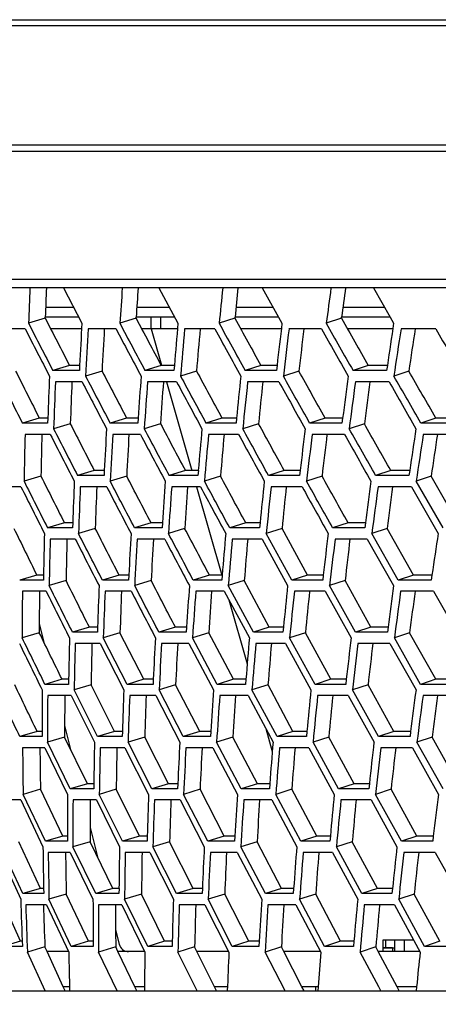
# Model space of a CAD drawing. Header units: millimetres. Extents: x 0 to 420, y 0 to 297.
# Tile 119 of 150: x 294.59 to 298.88, y 197.51 to 207.6. Entities that reach past the tile are written whole.
import ezdxf

# ---------------------------------------------------------------- set-up
doc = ezdxf.new("R2010")
doc.units = ezdxf.units.MM
doc.header["$LTSCALE"] = 23.1
doc.header["$PDMODE"] = 3
doc.header["$PDSIZE"] = 0.3125
doc.linetypes.add('DASHED', pattern=[0.2, 0.1, -0.1])
doc.layers.get('0').update_dxf_attribs({"linetype": 'CONTINUOUS'})
doc.layers.get('Defpoints').update_dxf_attribs({"linetype": 'CONTINUOUS'})
for name, color, linetype in [('02___PRT_ALL_AXES', 7, 'CONTINUOUS'), ('06___PRT_ALL_SURFS', 7, 'CONTINUOUS'), ('AXES', 7, 'CONTINUOUS'), ('DIM_PILOTEES', 7, 'CONTINUOUS')]:
    doc.layers.add(name, color=color, linetype=linetype)
doc.styles.get("Standard").update_dxf_attribs({"font": 'txt', "width": 0.7})
doc.styles.add('TEXTSTYLE_4', font='txt')
doc.dimstyles.new('DIMSTYLE_2', dxfattribs={"dimtxt": 2.5, "dimasz": 3.5, "dimexe": 2, "dimexo": 0, "dimtad": 1, "dimdec": 0, "dimlfac": 5, "dimdsep": 46, "dimtxsty": 'Standard', "dimblk": '_FILLED', "dimblk1": '_FILLED', "dimblk2": '_FILLED', "dimcen": 0, "dimazin": 2, "dimtp": 0.8, "dimtm": 0.8, "dimtfac": 1, "dimtdec": 0, "dimtofl": 0, "dimtmove": 0, "dimatfit": 3, "dimldrblk": '_FILLED', "dimfxl": 0, "dimtolj": 1, "dimarcsym": 0})
doc.dimstyles.new('DIMSTYLE_7', dxfattribs={"dimtxt": 2.5, "dimasz": 3.5, "dimexe": 2, "dimexo": 0, "dimtad": 1, "dimdec": 0, "dimlfac": 5, "dimdsep": 46, "dimtxsty": 'Standard', "dimblk": '_FILLED', "dimblk1": '_FILLED', "dimblk2": '_FILLED', "dimcen": 0, "dimazin": 2, "dimtp": 0.8, "dimtm": 0.8, "dimtfac": 1, "dimtdec": 0, "dimtofl": 0, "dimtmove": 0, "dimatfit": 1, "dimldrblk": '_FILLED', "dimfxl": 0, "dimtolj": 1, "dimarcsym": 0})
doc.dimstyles.new('DIMSTYLE_8', dxfattribs={"dimtxt": 2.5, "dimasz": 3.5, "dimexe": 2, "dimexo": 0, "dimgap": 2.5, "dimtad": 1, "dimdec": 0, "dimlfac": 5, "dimdsep": 46, "dimtxsty": 'Standard', "dimblk": '_FILLED', "dimblk1": '_FILLED', "dimblk2": '_FILLED', "dimcen": 0, "dimazin": 2, "dimtp": 0.5, "dimtm": 0.5, "dimtfac": 1, "dimtdec": 0, "dimtofl": 0, "dimtmove": 0, "dimatfit": 3, "dimldrblk": '_FILLED', "dimfxl": 0, "dimtolj": 1, "dimarcsym": 0})

# ---------------------------------------------------------------- blocks, each defined once
blk = doc.blocks.new('_FILLED')
at = {"color": 0, "linetype": 'ByBlock'}
blk.add_solid([(0, 0), (-1, 0.1429), (-1, -0.1429)], dxfattribs=at)
blk = doc.blocks.new('*D12')
at = {"layer": 'DIM_PILOTEES', "color": 2, "linetype": 'Continuous'}
for p, q in [((307.099, 235.153), (248.811, 235.153)), ((250.811, 235.153), (250.811, 180.693)), ((250.811, 126.233), (250.811, 180.693)), ((309.388, 126.233), (248.811, 126.233))]:
    blk.add_line(p, q, dxfattribs=at)
at = {"layer": 'DIM_PILOTEES', "color": 2, "linetype": 'Continuous', "xscale": 3.5, "yscale": 3.5, "zscale": 3.5}
for p, rotation in [((250.811, 235.153), 90), ((250.811, 126.233), 270)]:
    blk.add_blockref('_FILLED', p, dxfattribs=dict(at, rotation=rotation))
at = {"layer": 'DIM_PILOTEES', "color": 2, "linetype": 'Continuous', "insert": (247.686, 180.693), "char_height": 2.5, "width": 8.30357, "attachment_point": 2, "rotation": 90, "line_spacing_factor": 0.9}
blk.add_mtext('{\\ftxt;\\W0.0001;\\H0.0001;\\~}{\\ftxt;\\W2.2142857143;\\H2.5; }{\\ftxt;\\W0.0001;\\H0.0001;\\~}', dxfattribs=at)
blk = doc.blocks.new('*D14')
at = {"layer": 'DIM_PILOTEES', "color": 2, "linetype": 'Continuous'}
blk.add_line((362.949, 245.895), (387.249, 270.866), dxfattribs=at)
at = {"layer": 'DIM_PILOTEES', "color": 2, "linetype": 'Continuous', "xscale": 3.5, "yscale": 3.5, "zscale": 3.5, "rotation": 225.7798479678}
blk.add_blockref('_FILLED', (362.949, 245.895), dxfattribs=at)
at = {"layer": 'DIM_PILOTEES', "color": 2, "linetype": 'Continuous', "insert": (378.575, 266.434), "char_height": 2.5, "width": 13.83929, "attachment_point": 1, "rotation": 45.7798, "line_spacing_factor": 0.9, "style": 'TEXTSTYLE_4'}
blk.add_mtext('{\\ftxt;\\W0.0001;\\H0.0001;\\~}{\\ftxt;\\W1.3333333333;\\H2.5; }{\\ftxt;\\W0.0001;\\H0.0001;\\~}{\\ftxt;\\W0.0001;\\H0.0001;\\~}{\\ftxt;\\W2.3571428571;\\H2.5; }{\\ftxt;\\W0.0001;\\H0.0001;\\~}', dxfattribs=at)
blk = doc.blocks.new('*D15')
at = {"layer": 'Defpoints', "color": 0, "linetype": 'Continuous'}
for p in [(285.661, 263.402), (329.335, 211.353), (273.695, 179.23), (384.974, 179.23)]:
    blk.add_point(p, dxfattribs=at)
at = {"layer": 'DIM_PILOTEES', "color": 0, "linetype": 'Continuous', "lineweight": -2}
for p, q in [((273.695, 179.23), (268.761, 176.381)), ((384.974, 179.23), (389.908, 176.381))]:
    blk.add_line(p, q, dxfattribs=at)
blk.add_arc((329.335, 211.353), 67.945, 332.95177, 207.04823, dxfattribs=at)
at = {"layer": 'DIM_PILOTEES', "color": 0, "linetype": 'Continuous', "lineweight": -2, "xscale": 3.5, "yscale": 3.5, "zscale": 3.5}
for p, rotation in [((270.493, 177.381), 298.5241126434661), ((388.176, 177.381), 241.4758873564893)]:
    blk.add_blockref('_FILLED', p, dxfattribs=dict(at, rotation=rotation))
at = {"layer": 'DIM_PILOTEES', "color": 0, "linetype": 'Continuous', "insert": (334.336, 284.962), "char_height": 2.5, "width": 26.96429, "attachment_point": 2, "rotation": 356.1129, "line_spacing_factor": 0.9}
blk.add_mtext('\\A1;{\\ftxt;\\W0.0001;\\H0.0001;\\~}{\\ftxt;\\W2.8095238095;\\H2.5; }{\\ftxt;\\W0.0001;\\H0.0001;\\~}{\\ftxt;\\W0.0001;\\H0.0001;\\~}{\\ftxt;\\W2.3571428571;\\H2.5; }{\\ftxt;\\W0.0001;\\H0.0001;\\~}{\\ftxt;\\W0.0001;\\H0.0001;\\~}{\\ftxt;\\W0.6666666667;\\H2.5; }{\\ftxt;\\W0.0001;\\H0.0001;\\~}{\\ftxt;\\W0.0001;\\H0.0001;\\~}{\\ftxt;\\W1.3571428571;\\H2.5; }{\\ftxt;\\W0.0001;\\H0.0001;\\~}', dxfattribs=at)
blk = doc.blocks.new('*D16')
at = {"layer": 'DIM_PILOTEES', "color": 2, "linetype": 'Continuous'}
for p, q in [((324.085, 211.353), (253.811, 211.353)), ((255.811, 211.353), (255.811, 168.793)), ((255.811, 126.233), (255.811, 168.793)), ((309.388, 126.233), (253.811, 126.233))]:
    blk.add_line(p, q, dxfattribs=at)
at = {"layer": 'DIM_PILOTEES', "color": 2, "linetype": 'Continuous', "xscale": 3.5, "yscale": 3.5, "zscale": 3.5}
for p, rotation in [((255.811, 211.353), 90), ((255.811, 126.233), 270)]:
    blk.add_blockref('_FILLED', p, dxfattribs=dict(at, rotation=rotation))
at = {"layer": 'DIM_PILOTEES', "color": 2, "linetype": 'Continuous', "insert": (252.686, 168.793), "char_height": 2.5, "width": 8.83929, "attachment_point": 2, "rotation": 90, "line_spacing_factor": 0.9}
blk.add_mtext('{\\ftxt;\\W0.0001;\\H0.0001;\\~}{\\ftxt;\\W2.3571428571;\\H2.5; }{\\ftxt;\\W0.0001;\\H0.0001;\\~}', dxfattribs=at)

msp = doc.modelspace()

# ---------------------------------------------------------------- linework, layer by layer
at = {"color": 7, "linetype": 'Continuous'}
for p, q in [((288.7517, 207.6), (311.4617, 207.6)), ((288.7926, 207.5408), (311.4509, 207.5408)), ((289.3445, 206.3176), (311.3463, 206.3176)), ((311.3463, 206.2481), (289.3617, 206.2481)), ((289.4767, 204.9411), (311.4384, 204.9411)), ((311.4453, 204.8523), (289.5765, 204.8523)), ((295.0351, 204.8523), (295.2241, 204.4904)), ((296.0131, 204.8523), (296.2088, 204.4904)), ((297.0727, 204.8523), (297.2746, 204.4904)), ((298.2112, 204.8523), (298.3827, 204.5533)), ((295.1396, 204.6519), (294.8527, 204.6519)), ((296.1213, 204.6519), (295.7869, 204.6519)), ((297.1843, 204.6519), (296.8032, 204.6519)), ((298.3261, 204.6519), (297.8991, 204.6519)), ((295.1912, 204.5533), (294.8488, 204.5533)), ((296.1747, 204.5533), (295.7795, 204.5533)), ((295.9345, 204.4333), (295.9345, 204.5533)), ((296.0345, 204.4333), (296.0345, 204.5533)), ((297.2394, 204.5533), (296.7934, 204.5533)), ((298.3828, 204.5533), (297.8862, 204.5533)), ((298.3827, 204.5533), (298.4189, 204.4904)), ((298.3828, 204.5533), (298.4189, 204.4904)), ((294.8488, 204.5421), (294.6775, 204.4904)), ((295.7795, 204.5421), (295.6127, 204.4904)), ((296.7923, 204.5421), (296.6306, 204.4904)), ((297.8847, 204.5421), (297.7285, 204.4904)), ((294.6436, 204.4322), (294.383, 204.4322)), ((295.2209, 204.4333), (294.9044, 204.4333)), ((295.574, 204.4322), (295.2883, 204.4322)), ((296.2038, 204.4333), (295.8372, 204.4333)), ((295.9345, 204.4333), (296.0416, 204.06)), ((296.5871, 204.4322), (296.2771, 204.4322)), ((297.2678, 204.4333), (296.8519, 204.4333)), ((297.6803, 204.4322), (297.3467, 204.4322)), ((298.4103, 204.4333), (297.9462, 204.4333)), ((298.8511, 204.4322), (298.4947, 204.4322)), ((295.0965, 204.0585), (294.9258, 204.0067)), ((295.2009, 204.0585), (295.1982, 204.0067)), ((296.0364, 204.0585), (295.8704, 204.0067)), ((296.1718, 204.0585), (296.1674, 204.0067)), ((297.0578, 204.0585), (296.8969, 204.0067)), ((297.2238, 204.0585), (297.2178, 204.0067)), ((297.2238, 204.0585), (297.2178, 204.0067)), ((298.1582, 204.0585), (298.0028, 204.0067)), ((298.3545, 204.0585), (298.3469, 204.0067)), ((298.3545, 204.0585), (298.3469, 204.0067)), ((295.1982, 204.0067), (294.9258, 204.0067)), ((295.4307, 204.0006), (295.2616, 203.9489)), ((296.1674, 204.0067), (295.8704, 204.0067)), ((296.3991, 204.0006), (296.2349, 203.9489)), ((297.2178, 204.0067), (296.8969, 204.0067)), ((297.4481, 204.0006), (297.2891, 203.9489)), ((298.3469, 204.0067), (298.0028, 204.0067)), ((298.5753, 204.0006), (298.4219, 203.9489)), ((295.2254, 203.891), (294.9532, 203.891)), ((296.1939, 203.891), (295.897, 203.891)), ((296.0901, 203.891), (296.3507, 202.9818)), ((297.2434, 203.891), (296.9227, 203.891)), ((298.3716, 203.891), (298.0278, 203.891)), ((294.7872, 203.5192), (294.6143, 203.4674)), ((294.8732, 203.4674), (294.6143, 203.4674)), ((294.875, 203.5192), (294.8732, 203.4674)), ((294.875, 203.5192), (294.8732, 203.4674)), ((295.1056, 203.4615), (294.9343, 203.4097)), ((295.6821, 203.5192), (295.5137, 203.4674)), ((295.7974, 203.4674), (295.5137, 203.4674)), ((295.8009, 203.5192), (295.7974, 203.4674)), ((296.0293, 203.4615), (295.8626, 203.4097)), ((296.6594, 203.5192), (296.4959, 203.4674)), ((296.8038, 203.4674), (296.4959, 203.4674)), ((296.809, 203.5192), (296.8038, 203.4674)), ((297.0346, 203.4615), (296.8729, 203.4097)), ((297.7166, 203.5192), (297.5584, 203.4674)), ((297.8898, 203.4674), (297.5584, 203.4674)), ((297.8966, 203.5192), (297.8898, 203.4674)), ((298.1189, 203.4615), (297.9627, 203.4097)), ((298.8513, 203.5192), (298.6988, 203.4674)), ((299.0528, 203.4674), (298.6988, 203.4674)), ((294.9006, 203.3521), (294.642, 203.3521)), ((295.8241, 203.3521), (295.5406, 203.3521)), ((296.8297, 203.3521), (296.522, 203.3521)), ((297.9149, 203.3521), (297.5837, 203.3521)), ((299.0769, 203.3521), (298.7232, 203.3521)), ((295.3514, 202.9818), (295.1807, 202.9301)), ((295.4538, 202.9818), (295.4511, 202.9301)), ((296.2843, 202.9818), (296.1183, 202.9301)), ((296.4175, 202.9818), (296.4131, 202.9301)), ((297.2981, 202.9818), (297.1372, 202.9301)), ((297.4617, 202.9818), (297.4557, 202.9301)), ((298.3903, 202.9818), (298.2349, 202.9301)), ((298.584, 202.9818), (298.5764, 202.9301)), ((294.8043, 202.9244), (294.6308, 202.8726)), ((295.4511, 202.9301), (295.1807, 202.9301)), ((295.6831, 202.9244), (295.514, 202.8726)), ((296.4131, 202.9301), (296.1183, 202.9301)), ((296.6443, 202.9244), (296.4801, 202.8726)), ((297.4557, 202.9301), (297.1372, 202.9301)), ((297.6855, 202.9244), (297.5265, 202.8726)), ((298.5764, 202.9301), (298.2349, 202.9301)), ((298.8042, 202.9244), (298.6508, 202.8726)), ((298.9258, 202.3943), (298.6508, 202.8726)), ((294.5997, 202.8151), (294.3547, 202.8151)), ((295.4781, 202.8151), (295.2079, 202.8151)), ((296.4394, 202.8151), (296.1447, 202.8151)), ((296.3985, 202.8151), (296.6577, 201.9113)), ((297.4811, 202.8151), (297.1628, 202.8151)), ((298.6009, 202.8151), (298.2597, 202.8151)), ((298.6009, 202.8151), (298.8754, 202.3369)), ((295.0445, 202.446), (294.8716, 202.3943)), ((295.1304, 202.446), (295.1286, 202.3943)), ((295.9327, 202.446), (295.7643, 202.3943)), ((296.0495, 202.446), (296.046, 202.3943)), ((296.0495, 202.446), (296.046, 202.3943)), ((296.9027, 202.446), (296.7392, 202.3943)), ((297.05, 202.446), (297.0449, 202.3943)), ((297.9521, 202.446), (297.7939, 202.3943)), ((298.1296, 202.446), (298.1228, 202.3943)), ((295.1286, 202.3943), (294.8716, 202.3943)), ((295.3606, 202.3887), (295.1893, 202.3369)), ((296.046, 202.3943), (295.7643, 202.3943)), ((296.2774, 202.3887), (296.1107, 202.3369)), ((297.0449, 202.3943), (296.7392, 202.3943)), ((297.2752, 202.3887), (297.1135, 202.3369)), ((297.3761, 201.8595), (297.1135, 202.3369)), ((298.1228, 202.3943), (297.7939, 202.3943)), ((298.3515, 202.3887), (298.1952, 202.3369)), ((298.4657, 201.8595), (298.1952, 202.3369)), ((295.1559, 202.2796), (294.8991, 202.2796)), ((296.0725, 202.2796), (295.7911, 202.2796)), ((297.0706, 202.2796), (296.7652, 202.2796)), ((297.0706, 202.2796), (297.3327, 201.8023)), ((298.1477, 202.2796), (297.8191, 202.2796)), ((298.1477, 202.2796), (298.4177, 201.8023)), ((294.7615, 201.9113), (294.5865, 201.8595)), ((294.83, 201.8595), (294.5865, 201.8595)), ((294.831, 201.9113), (294.83, 201.8595)), ((295.0619, 201.854), (294.8884, 201.8023)), ((295.6048, 201.9113), (295.4341, 201.8595)), ((295.7025, 201.8595), (295.4341, 201.8595)), ((295.7052, 201.9113), (295.7025, 201.8595)), ((295.7052, 201.9113), (295.7025, 201.8595)), ((295.9341, 201.854), (295.7651, 201.8023)), ((296.5307, 201.9113), (296.3648, 201.8595)), ((296.6574, 201.8595), (296.3648, 201.8595)), ((296.6617, 201.9113), (296.6574, 201.8595)), ((296.8881, 201.854), (296.7239, 201.8023)), ((297.537, 201.9113), (297.3761, 201.8595)), ((297.6923, 201.8595), (297.3761, 201.8595)), ((297.6982, 201.9113), (297.6923, 201.8595)), ((297.9216, 201.854), (297.7626, 201.8023)), ((298.6211, 201.9113), (298.4657, 201.8595)), ((298.8047, 201.8595), (298.4657, 201.8595)), ((298.8122, 201.9113), (298.8047, 201.8595)), ((294.8576, 201.745), (294.6143, 201.745)), ((295.7294, 201.745), (295.4613, 201.745)), ((296.6835, 201.745), (296.3911, 201.745)), ((296.6835, 201.745), (296.9407, 201.2682)), ((296.9816, 201.3254), (296.7239, 201.8023)), ((297.7176, 201.745), (297.4016, 201.745)), ((297.7176, 201.745), (297.983, 201.2682)), ((298.0285, 201.3254), (297.7626, 201.8023)), ((298.8291, 201.745), (298.4903, 201.745)), ((298.8291, 201.745), (299.102, 201.2682)), ((296.7303, 201.6583), (296.9183, 201.0024)), ((294.7872, 201.3199), (294.6116, 201.2682)), ((294.7874, 201.4138), (294.8354, 201.2213)), ((295.3008, 201.3771), (295.1279, 201.3254)), ((295.383, 201.3254), (295.1279, 201.3254)), ((295.3847, 201.3771), (295.383, 201.3254)), ((295.6146, 201.3199), (295.4432, 201.2682)), ((296.1824, 201.3771), (296.014, 201.3254)), ((296.2935, 201.3254), (296.014, 201.3254)), ((296.2969, 201.3771), (296.2935, 201.3254)), ((296.5246, 201.3199), (296.3578, 201.2682)), ((297.1451, 201.3771), (296.9816, 201.3254)), ((297.285, 201.3254), (296.9816, 201.3254)), ((297.2901, 201.3771), (297.285, 201.3254)), ((297.5149, 201.3199), (297.3532, 201.2682)), ((298.1867, 201.3771), (298.0285, 201.3254)), ((298.355, 201.3254), (298.0285, 201.3254)), ((298.3616, 201.3771), (298.355, 201.3254)), ((298.5831, 201.3199), (298.4268, 201.2682)), ((295.687, 200.7914), (295.4432, 201.2682)), ((296.6107, 200.7914), (296.3578, 201.2682)), ((297.6145, 200.7914), (297.3532, 201.2682)), ((298.6959, 200.7914), (298.4268, 201.2682)), ((295.4102, 201.211), (295.1553, 201.211)), ((295.4102, 201.211), (295.6534, 200.7342)), ((296.32, 201.211), (296.0407, 201.211)), ((296.32, 201.211), (296.5723, 200.7342)), ((297.3107, 201.211), (297.0076, 201.211)), ((297.3107, 201.211), (297.5715, 200.7342)), ((298.3798, 201.211), (298.0536, 201.211)), ((298.3798, 201.211), (298.6484, 200.7342)), ((295.0207, 200.8431), (294.8457, 200.7914)), ((295.0882, 200.8431), (295.0874, 200.7914)), ((295.0882, 200.8431), (295.0874, 200.7914)), ((295.8577, 200.8431), (295.687, 200.7914)), ((295.9559, 200.8431), (295.9534, 200.7914)), ((296.7767, 200.8431), (296.6107, 200.7914)), ((296.9053, 200.8431), (296.9012, 200.7914)), ((297.7754, 200.8431), (297.6145, 200.7914)), ((297.9341, 200.8431), (297.9283, 200.7914)), ((298.8513, 200.8431), (298.6959, 200.7914)), ((295.0874, 200.7914), (294.8457, 200.7914)), ((295.3189, 200.7859), (295.1454, 200.7342)), ((295.3841, 200.2571), (295.1454, 200.7342)), ((295.9534, 200.7914), (295.687, 200.7914)), ((296.1846, 200.7859), (296.0155, 200.7342)), ((296.2635, 200.2571), (296.0155, 200.7342)), ((296.9012, 200.7914), (296.6107, 200.7914)), ((297.1315, 200.7859), (296.9672, 200.7342)), ((297.2239, 200.2571), (296.9672, 200.7342)), ((297.9283, 200.7914), (297.6145, 200.7914)), ((298.1572, 200.7859), (297.9982, 200.7342)), ((298.2629, 200.2571), (297.9982, 200.7342)), ((299.0324, 200.7914), (298.6959, 200.7914)), ((295.115, 200.6769), (294.8735, 200.6769)), ((295.115, 200.6769), (295.353, 200.1998)), ((295.9803, 200.6769), (295.7141, 200.6769)), ((295.9803, 200.6769), (296.2277, 200.1998)), ((296.9273, 200.6769), (296.637, 200.6769)), ((296.9273, 200.6769), (297.1834, 200.1998)), ((297.9536, 200.6769), (297.64, 200.6769)), ((297.9536, 200.6769), (298.2179, 200.1998)), ((299.0568, 200.6769), (298.7206, 200.6769)), ((295.0473, 200.3712), (295.1085, 200.1257)), ((297.1085, 200.3392), (297.1756, 200.1052)), ((294.7647, 200.3088), (294.5878, 200.2571)), ((294.8159, 200.2571), (294.5878, 200.2571)), ((295.0473, 200.2515), (294.8718, 200.1998)), ((295.5569, 200.3088), (295.3841, 200.2571)), ((295.6372, 200.2571), (295.3841, 200.2571)), ((295.6388, 200.3088), (295.6372, 200.2571)), ((295.8685, 200.2515), (295.6971, 200.1998)), ((296.4319, 200.3088), (296.2635, 200.2571)), ((296.5409, 200.2571), (296.2635, 200.2571)), ((296.5442, 200.3088), (296.5409, 200.2571)), ((296.7716, 200.2515), (296.6049, 200.1998)), ((297.3874, 200.3088), (297.2239, 200.2571)), ((297.525, 200.2571), (297.2239, 200.2571)), ((297.5299, 200.3088), (297.525, 200.2571)), ((297.7545, 200.2515), (297.5928, 200.1998)), ((298.4211, 200.3088), (298.2629, 200.2571)), ((298.5869, 200.2571), (298.2629, 200.2571)), ((298.5935, 200.3088), (298.5869, 200.2571)), ((298.8146, 200.2515), (298.6584, 200.1998)), ((294.8439, 200.1425), (294.6159, 200.1425)), ((294.8439, 200.1425), (295.0768, 199.6646)), ((295.1052, 199.722), (294.8718, 200.1998)), ((295.6645, 200.1425), (295.4115, 200.1425)), ((295.6645, 200.1425), (295.907, 199.6646)), ((295.9402, 199.722), (295.6971, 200.1998)), ((296.5675, 200.1425), (296.2902, 200.1425)), ((296.5675, 200.1425), (296.819, 199.6646)), ((296.8569, 199.722), (296.6049, 200.1998)), ((297.5507, 200.1425), (297.2499, 200.1425)), ((297.5507, 200.1425), (297.8106, 199.6646)), ((297.8531, 199.722), (297.5928, 200.1998)), ((298.6118, 200.1425), (298.288, 200.1425)), ((298.6118, 200.1425), (298.8794, 199.6646)), ((298.9264, 199.722), (298.6584, 200.1998)), ((294.7998, 199.7163), (294.6223, 199.6646)), ((295.2802, 199.7737), (295.1052, 199.722)), ((295.3451, 199.722), (295.1052, 199.722)), ((295.3458, 199.7737), (295.3451, 199.722)), ((295.5763, 199.7163), (295.4028, 199.6646)), ((296.1109, 199.7737), (295.9402, 199.722)), ((296.2046, 199.722), (295.9402, 199.722)), ((296.2069, 199.7737), (296.2046, 199.722)), ((296.4355, 199.7163), (296.2664, 199.6646)), ((297.0229, 199.7737), (296.8569, 199.722)), ((297.1452, 199.722), (296.8569, 199.722)), ((297.1492, 199.7737), (297.1452, 199.722)), ((297.3752, 199.7163), (297.2109, 199.6646)), ((298.014, 199.7737), (297.8531, 199.722)), ((298.1646, 199.722), (297.8531, 199.722)), ((298.1702, 199.7737), (298.1646, 199.722)), ((298.3931, 199.7163), (298.2341, 199.6646)), ((294.5971, 199.6072), (294.3826, 199.6072)), ((294.5971, 199.6072), (294.8248, 199.1281)), ((294.8507, 199.1856), (294.6223, 199.6646)), ((295.3727, 199.6072), (295.1331, 199.6072)), ((295.3727, 199.6072), (295.6103, 199.1281)), ((295.6409, 199.1856), (295.4028, 199.6646)), ((296.2315, 199.6072), (295.9674, 199.6072)), ((296.2315, 199.6072), (296.4784, 199.1281)), ((296.5137, 199.1856), (296.2664, 199.6646)), ((297.1714, 199.6072), (296.8833, 199.6072)), ((297.1714, 199.6072), (297.4269, 199.1281)), ((297.4668, 199.1856), (297.2109, 199.6646)), ((298.19, 199.6072), (297.8787, 199.6072)), ((298.19, 199.6072), (298.4535, 199.1281)), ((298.498, 199.1856), (298.2341, 199.6646)), ((295.3079, 199.3262), (295.3828, 199.0257)), ((295.0276, 199.2374), (294.8507, 199.1856)), ((295.8138, 199.2374), (295.6409, 199.1856)), ((295.8936, 199.2374), (295.8922, 199.1856)), ((296.6821, 199.2374), (296.5137, 199.1856)), ((296.7922, 199.2374), (296.7891, 199.1856)), ((297.6303, 199.2374), (297.4668, 199.1856)), ((297.7704, 199.2374), (297.7657, 199.1856)), ((298.6562, 199.2374), (298.498, 199.1856)), ((298.8259, 199.2374), (298.8196, 199.1856)), ((294.6205, 198.6476), (294.3973, 199.1281)), ((295.0771, 199.1856), (294.8507, 199.1856)), ((295.3082, 199.1798), (295.1327, 199.1281)), ((295.3659, 198.6476), (295.1327, 199.1281)), ((295.8922, 199.1856), (295.6409, 199.1856)), ((296.1232, 199.1798), (295.9518, 199.1281)), ((296.1945, 198.6476), (295.9518, 199.1281)), ((296.7891, 199.1856), (296.5137, 199.1856)), ((297.0194, 199.1798), (296.8527, 199.1281)), ((297.1043, 198.6476), (296.8527, 199.1281)), ((297.7657, 199.1856), (297.4668, 199.1856)), ((297.9948, 199.1798), (297.8331, 199.1281)), ((298.0929, 198.6476), (297.8331, 199.1281)), ((298.8196, 199.1856), (298.498, 199.1856)), ((294.3746, 199.0705), (294.5973, 198.5898)), ((295.1052, 199.0705), (294.8789, 199.0705)), ((295.1052, 199.0705), (295.3379, 198.5898)), ((295.9196, 199.0705), (295.6686, 199.0705)), ((295.9196, 199.0705), (296.1618, 198.5898)), ((296.8158, 199.0705), (296.5406, 199.0705)), ((296.8158, 199.0705), (297.0668, 198.5898)), ((297.7916, 199.0705), (297.493, 199.0705)), ((297.7916, 199.0705), (298.0509, 198.5898)), ((298.8446, 199.0705), (298.5233, 199.0705)), ((298.8446, 199.0705), (299.1116, 198.5898)), ((294.7993, 198.6994), (294.6205, 198.6476)), ((295.5409, 198.6994), (295.3659, 198.6476)), ((295.6045, 198.6994), (295.6039, 198.6476)), ((296.3652, 198.6994), (296.1945, 198.6476)), ((296.4591, 198.6994), (296.4569, 198.6476)), ((297.2702, 198.6994), (297.1043, 198.6476)), ((297.3941, 198.6994), (297.3904, 198.6476)), ((298.2538, 198.6994), (298.0929, 198.6476)), ((298.4074, 198.6994), (298.402, 198.6476)), ((294.8336, 198.6476), (294.6205, 198.6476)), ((295.0644, 198.6416), (294.8869, 198.5898)), ((295.6039, 198.6476), (295.3659, 198.6476)), ((295.8349, 198.6416), (295.6614, 198.5898)), ((296.4569, 198.6476), (296.1945, 198.6476)), ((296.6875, 198.6416), (296.5184, 198.5898)), ((297.3904, 198.6476), (297.1043, 198.6476)), ((297.62, 198.6416), (297.4557, 198.5898)), ((298.402, 198.6476), (298.0929, 198.6476)), ((298.6301, 198.6416), (298.4711, 198.5898)), ((294.862, 198.532), (294.6492, 198.532)), ((294.862, 198.532), (295.0899, 198.0493)), ((295.1153, 198.1074), (294.8869, 198.5898)), ((295.6318, 198.532), (295.394, 198.532)), ((295.6318, 198.532), (295.8693, 198.0493)), ((295.8995, 198.1074), (295.6614, 198.5898)), ((296.484, 198.532), (296.2219, 198.532)), ((296.484, 198.532), (296.7307, 198.0493)), ((296.7656, 198.1074), (296.5184, 198.5898)), ((297.4167, 198.532), (297.1309, 198.532)), ((297.4167, 198.532), (297.6719, 198.0493)), ((297.7114, 198.1074), (297.4557, 198.5898)), ((298.4276, 198.532), (298.1187, 198.532)), ((298.4276, 198.532), (298.6906, 198.0493)), ((298.7346, 198.1074), (298.4711, 198.5898)), ((295.5698, 198.2756), (295.6064, 198.1291)), ((294.5954, 198.1591), (294.4149, 198.1074)), ((294.6144, 198.1074), (294.4149, 198.1074)), ((294.8449, 198.1011), (294.6656, 198.0493)), ((295.2922, 198.1591), (295.1153, 198.1074)), ((295.34, 198.1074), (295.1153, 198.1074)), ((295.5709, 198.1011), (295.3954, 198.0493)), ((296.0723, 198.1591), (295.8995, 198.1074)), ((296.1488, 198.1074), (295.8995, 198.1074)), ((296.15, 198.1591), (296.1488, 198.1074)), ((296.3795, 198.1011), (296.2082, 198.0493)), ((296.9339, 198.1591), (296.7656, 198.1074)), ((297.0388, 198.1074), (296.7656, 198.1074)), ((297.0417, 198.1591), (297.0388, 198.1074)), ((297.2689, 198.1011), (297.1022, 198.0493)), ((297.8749, 198.1591), (297.7114, 198.1074)), ((298.0079, 198.1074), (297.7114, 198.1074)), ((298.0124, 198.1591), (298.0079, 198.1074)), ((298.2367, 198.1011), (298.075, 198.0493)), ((298.3107, 198.0533), (298.3107, 198.1733)), ((298.3107, 198.1733), (298.6231, 198.1733)), ((298.4076, 198.0933), (298.3107, 198.0933)), ((298.3345, 198.1733), (298.3345, 198.0933)), ((298.4307, 198.0533), (298.4307, 198.1733)), ((298.5307, 198.0533), (298.5307, 198.1733)), ((298.8928, 198.1591), (298.7346, 198.1074)), ((299.0537, 198.1074), (298.7346, 198.1074)), ((294.8486, 197.6523), (294.6656, 198.0493)), ((295.0899, 198.0533), (294.8669, 198.0533)), ((295.5865, 197.6523), (295.3954, 198.0493)), ((295.8693, 198.0533), (295.5938, 198.0533)), ((296.407, 197.6523), (296.2082, 198.0493)), ((296.7307, 198.0533), (296.4034, 198.0533)), ((297.3081, 197.6523), (297.1022, 198.0493)), ((297.6698, 198.0533), (297.2936, 198.0533)), ((298.2657, 197.6933), (298.075, 198.0493)), ((298.6906, 198.0533), (298.2622, 198.0533)), ((295.0974, 197.6933), (295.0324, 197.6933)), ((295.8658, 197.6933), (295.7667, 197.6933)), ((296.7161, 197.6933), (296.5831, 197.6933)), ((297.6463, 197.6933), (297.4798, 197.6933)), ((297.6463, 197.6933), (297.6435, 197.6523)), ((298.2876, 197.6523), (298.2657, 197.6933)), ((298.2876, 197.6523), (298.2657, 197.6933)), ((298.6541, 197.6933), (298.4544, 197.6933)), ((298.6541, 197.6933), (298.65, 197.6523)), ((291.4913, 197.6523), (312.2841, 197.6523))]:
    msp.add_line(p, q, dxfattribs=at)
at = {"color": 2, "linetype": 'Continuous'}
msp.add_line((298.4076, 198.0933), (298.4076, 198.0533), dxfattribs=at)
at = {"color": 7, "linetype": 'DASHED'}
msp.add_arc((329.3345, 211.3533), 48.1984, 330, 210, dxfattribs=at)
at = {"color": 7, "linetype": 'Continuous'}
for centre, radius, start, end in [((407.5191, 200.3646), 112.9171, 177.722312, 177.906063), ((410.5595, 196.5952), 115.2175, 175.890364, 176.070759), ((414.2742, 192.6506), 118.2379, 174.076764, 174.253032), ((418.7019, 188.4795), 122.0283, 172.289287, 172.460711), ((482.048, 300.4003), 210.4909, 207.106671, 207.254659), ((404.2721, 198.416), 109.217, 176.811708, 177.038596), ((495.8943, 310.874), 226.7822, 207.97591, 208.114356), ((407.1016, 194.761), 111.3188, 174.985879, 175.208979), ((511.6842, 322.5908), 245.3483, 208.774144, 208.903077), ((410.5636, 190.9461), 114.0957, 173.182335, 173.400704), ((529.8127, 335.8082), 266.6598, 209.502024, 209.621492), ((414.6876, 186.9244), 117.5881, 171.408657, 171.621418), ((482.5546, 300.4266), 211.0106, 207.060214, 207.207698), ((403.4645, 198.2145), 108.3547, 176.710397, 176.966388), ((496.5987, 311.0196), 227.5341, 207.933437, 208.071297), ((406.2201, 194.5917), 110.3825, 174.885311, 175.137171), ((512.637, 322.8907), 246.394, 208.735613, 208.863883), ((409.5985, 190.8144), 113.0748, 173.082945, 173.329608), ((531.081, 336.3087), 268.0807, 209.46739, 209.58612), ((413.6272, 186.8368), 116.4693, 171.310857, 171.551334), ((486.6298, 300.4753), 215.129, 206.659743, 206.803311), ((397.7459, 199.8383), 102.9367, 177.711381, 177.950718), ((502.3939, 312.078), 233.6572, 207.565878, 207.699133), ((399.6893, 196.4599), 104.1279, 175.875678, 176.112686), ((520.6241, 325.279), 255.0912, 208.400658, 208.523662), ((402.1987, 192.9851), 105.9149, 174.058422, 174.292068), ((405.2879, 189.3746), 108.3188, 172.267416, 172.496721), ((397.0503, 199.6319), 102.1858, 177.611258, 177.881296), ((503.0772, 312.1847), 234.3712, 207.520158, 207.652894), ((398.9383, 196.2811), 103.3219, 175.776209, 176.043753), ((521.5847, 325.5501), 256.1288, 208.358819, 208.481223), ((401.3861, 192.8378), 105.0465, 173.960044, 174.223926), ((404.4058, 189.2633), 107.379, 172.170544, 172.42966), ((391.8953, 200.8557), 97.2854, 178.529602, 178.812087), ((509.2618, 312.9387), 240.7487, 207.077202, 207.205444), ((508.6188, 312.8802), 240.0934, 207.126046, 207.254738), ((393.7006, 197.8943), 98.3785, 176.786101, 177.035683), ((393.0524, 197.7087), 97.6749, 176.687779, 176.969492), ((530.4993, 327.8776), 265.6671, 207.951728, 208.068865), ((529.5521, 327.6477), 264.6618, 207.996762, 208.114433), ((395.4264, 194.678), 99.3566, 174.958155, 175.205832), ((394.7322, 194.5194), 98.6066, 174.860834, 175.140523), ((397.6817, 191.3813), 100.8891, 173.152639, 173.397339), ((396.9363, 191.253), 100.0865, 173.056738, 173.33319), ((400.4728, 187.9687), 102.9889, 171.377147, 171.617854), ((399.6697, 187.8746), 102.1262, 171.283059, 171.555127), ((514.3819, 313.1921), 245.888, 206.657595, 206.78238), ((388.8732, 199.1317), 93.8014, 177.714371, 177.975113), ((389.9315, 196.1105), 94.0956, 175.878922, 176.139297), ((391.4906, 193.0542), 94.9064, 174.061905, 174.320758), ((393.5476, 189.9303), 96.2353, 172.27112, 172.527339), ((514.9636, 313.1929), 246.4619, 206.605759, 206.730165), ((388.3071, 198.9412), 93.1798, 177.617239, 177.911515), ((389.3311, 195.9437), 93.4394, 175.782704, 176.076681), ((390.8523, 192.9134), 94.2113, 173.967019, 174.259394), ((392.867, 189.8185), 95.4959, 172.177963, 172.467479), ((385.0181, 200.2237), 90.2029, 178.657557, 178.92798), ((385.4884, 197.3467), 89.8992, 176.817941, 177.089601), ((386.4466, 194.4733), 90.0925, 174.992606, 175.264282), ((387.8821, 191.5724), 90.7746, 173.189521, 173.460015), ((389.7876, 188.6141), 91.942, 171.416264, 171.684423), ((384.5185, 200.0293), 89.6476, 178.56166, 178.866811), ((384.9634, 197.1737), 89.3183, 176.72287, 177.029524), ((385.8937, 194.3232), 89.4829, 174.898779, 175.205557), ((387.2981, 191.4472), 90.1323, 173.097337, 173.402888), ((381.5527, 201.0136), 86.9415, 179.517986, 179.832249), ((381.9332, 198.4361), 86.5985, 177.772274, 178.053735), ((381.4697, 198.2581), 86.0791, 177.678394, 177.996027), ((382.3559, 195.6989), 86.246, 175.941958, 176.225043), ((381.872, 195.5415), 85.7057, 175.849234, 176.168799), ((383.2479, 192.9689), 86.3682, 174.129747, 174.413187), ((382.7415, 192.8335), 85.8039, 174.038579, 174.358643), ((384.5956, 190.217), 86.9531, 172.343409, 172.625964), ((384.0638, 190.1053), 86.3614, 172.254175, 172.573338), ((379.1465, 199.4178), 84.0703, 178.738852, 179.028568), ((379.0768, 196.7779), 83.2203, 176.907019, 177.200026), ((379.479, 194.1762), 82.8424, 175.089016, 175.383989), ((380.3328, 191.5837), 82.9173, 173.292757, 173.588381), ((378.7335, 199.2358), 83.6015, 178.646205, 178.973047), ((378.6495, 196.6147), 82.7365, 176.815441, 177.146088), ((379.0357, 194.0328), 82.3416, 174.998907, 175.331863), ((379.8714, 191.4613), 82.3967, 173.204497, 173.538278), ((376.944, 200.3247), 82.1281, 179.714372, 180.04721), ((376.5056, 197.7478), 80.9073, 177.884707, 178.186085), ((376.453, 195.2385), 80.0695, 176.06438, 176.369397), ((376.8568, 192.7667), 79.6847, 174.261528, 174.568809), ((377.6949, 190.3048), 79.7316, 172.483858, 172.792041), ((376.6702, 200.1389), 81.7984, 179.623121, 179.957343), ((376.125, 197.5799), 80.4705, 177.794317, 178.134266), ((376.0616, 195.0887), 79.6209, 175.975373, 176.31951), ((376.453, 192.6357), 79.2222, 174.174283, 174.521057), ((377.2767, 190.1935), 79.2525, 172.398732, 172.746606), ((375.2196, 200.9949), 80.6082, 180.605877, 180.945603), ((374.5666, 198.6398), 79.2289, 178.871826, 179.17997), ((374.2249, 198.4677), 78.8312, 178.782665, 179.130075), ((374.08, 196.1916), 77.9554, 177.052751, 177.366256), ((373.7317, 196.0364), 77.5502, 176.964886, 177.318416), ((374.0621, 193.8073), 77.144, 175.246773, 175.56422), ((373.7059, 193.6693), 76.7296, 175.160585, 175.518635), ((374.485, 191.4586), 76.7665, 173.461723, 173.781686), ((374.1193, 191.3384), 76.3406, 173.377569, 173.738533), ((373.1368, 199.4806), 78.0602, 179.864995, 180.216534), ((372.8971, 199.3048), 77.7646, 179.777197, 180.13018), ((372.2942, 197.065), 76.4314, 178.050918, 178.371298), ((371.982, 196.9052), 76.0627, 177.964236, 178.325306), ((371.8707, 194.7394), 75.2132, 176.245397, 176.571448), ((371.5543, 194.5956), 74.839, 176.160306, 176.527835), ((371.9013, 192.4736), 74.4388, 174.456429, 174.786679), ((371.5792, 192.3461), 74.0573, 174.373288, 174.745618), ((372.3568, 190.241), 74.0792, 172.691629, 173.024605), ((372.3371, 200.2931), 77.521, 180.861086, 181.216273), ((371.0491, 197.8845), 75.4491, 179.055578, 179.381178), ((370.2259, 195.5911), 73.8323, 177.254177, 177.587213), ((369.8762, 193.3815), 72.6769, 175.464876, 175.803847), ((369.9653, 191.2273), 71.947, 173.695384, 174.038766), ((372.1065, 200.1146), 77.2346, 180.774565, 181.131201), ((370.7675, 197.7205), 75.1111, 178.970117, 179.336825), ((369.943, 195.4423), 73.492, 177.170223, 177.545368), ((369.5909, 193.2478), 72.3327, 175.382788, 175.764679), ((369.6763, 191.1089), 71.597, 173.615499, 174.00242), ((372.0576, 201.1007), 77.5009, 181.8566, 182.213503), ((371.8329, 200.919), 77.2206, 181.771386, 182.129742), ((370.2687, 198.6726), 74.9308, 180.063292, 180.432208), ((370.0582, 198.5049), 74.6642, 179.979156, 180.349568), ((369.0875, 196.387), 72.959, 178.269795, 178.60815), ((368.833, 196.2337), 72.6475, 178.187015, 178.567861), ((368.361, 194.2091), 71.4286, 176.483833, 176.829898), ((368.1068, 194.0701), 71.116, 176.402835, 176.792413), ((368.0926, 192.1086), 70.341, 174.71323, 175.065447), ((367.8375, 191.9838), 70.0256, 174.634352, 175.030911), ((295.7034, 198.1533), 0.1, 194, 270), ((370.0916, 199.4513), 75.0149, 181.07089, 181.374247), ((368.4577, 197.1484), 72.594, 179.288901, 179.602317), ((367.3566, 194.9781), 70.6927, 177.510022, 177.832119), ((366.7876, 192.9035), 69.307, 175.74207, 176.037152), ((366.6193, 190.9007), 68.3038, 173.992473, 174.292686)]:
    msp.add_arc(centre, radius, start, end, dxfattribs=at)
for points in [[(298.8511, 204.4322), (298.9446, 204.271), (299.0383, 204.1099), (299.1322, 203.9489)], [(297.5584, 203.4674), (297.4685, 203.6278), (297.3787, 203.7883), (297.2891, 203.9489)], [(298.6988, 203.4674), (298.6063, 203.6278), (298.514, 203.7883), (298.4219, 203.9489)], [(297.2434, 203.891), (297.3328, 203.7305), (297.4224, 203.5701), (297.5122, 203.4097)], [(298.3716, 203.891), (298.4636, 203.7305), (298.5557, 203.5701), (298.648, 203.4097)], [(296.8297, 203.3521), (296.9175, 203.1922), (297.0054, 203.0324), (297.0934, 202.8726)], [(297.1372, 202.9301), (297.0489, 203.0899), (296.9608, 203.2498), (296.8729, 203.4097)], [(297.9149, 203.3521), (298.0053, 203.1922), (298.0959, 203.0324), (298.1865, 202.8726)], [(298.2349, 202.9301), (298.144, 203.0899), (298.0533, 203.2498), (297.9627, 203.4097)], [(295.7643, 202.3943), (295.6807, 202.5536), (295.5973, 202.7131), (295.514, 202.8726)], [(296.7392, 202.3943), (296.6527, 202.5536), (296.5663, 202.7131), (296.4801, 202.8726)], [(297.7939, 202.3943), (297.7047, 202.5536), (297.6155, 202.7131), (297.5265, 202.8726)], [(295.4781, 202.8151), (295.5612, 202.6557), (295.6444, 202.4962), (295.7278, 202.3369)], [(296.4394, 202.8151), (296.5254, 202.6557), (296.6116, 202.4963), (296.698, 202.3369)], [(297.4811, 202.8151), (297.57, 202.6557), (297.659, 202.4963), (297.748, 202.3369)], [(295.4341, 201.8595), (295.3524, 202.0186), (295.2707, 202.1777), (295.1893, 202.3369)], [(296.3648, 201.8595), (296.2799, 202.0186), (296.1953, 202.1777), (296.1107, 202.3369)], [(295.1559, 202.2796), (295.2372, 202.1204), (295.3186, 201.9613), (295.4002, 201.8023)], [(296.0725, 202.2796), (296.1569, 202.1204), (296.2414, 201.9613), (296.326, 201.8023)], [(294.8576, 201.745), (294.9371, 201.586), (295.0167, 201.427), (295.0965, 201.2682)], [(295.1279, 201.3254), (295.0479, 201.4843), (294.9681, 201.6432), (294.8884, 201.8023)], [(295.7294, 201.745), (295.8121, 201.586), (295.8949, 201.4271), (295.9778, 201.2682)], [(296.014, 201.3254), (295.9309, 201.4843), (295.8479, 201.6432), (295.7651, 201.8023)], [(294.8457, 200.7914), (294.7676, 200.9502), (294.6895, 201.1092), (294.6116, 201.2682)], [(294.5834, 201.211), (294.6611, 201.0519), (294.739, 200.893), (294.8169, 200.7342)], [(294.5878, 200.2571), (294.5114, 200.416), (294.4351, 200.5751), (294.359, 200.7342)]]:
    msp.add_open_spline(points, degree=3, dxfattribs=at)
at = {"layer": '02___PRT_ALL_AXES', "color": 7, "linetype": 'Continuous'}
msp.add_line((297.6176, 197.6933), (297.6176, 197.6523), dxfattribs=at)
at = {"layer": '06___PRT_ALL_SURFS', "color": 7, "linetype": 'Continuous'}
for p, q in [((294.8488, 204.5421), (294.8492, 204.5533)), ((295.7795, 204.5421), (295.7802, 204.5533)), ((296.7923, 204.5421), (296.7934, 204.5533)), ((297.8847, 204.5421), (297.8862, 204.5533)), ((295.2009, 204.0585), (295.0965, 204.0585)), ((296.1718, 204.0585), (296.0364, 204.0585)), ((297.2238, 204.0585), (297.0578, 204.0585)), ((298.3545, 204.0585), (298.1582, 204.0585)), ((294.875, 203.5192), (294.7872, 203.5192)), ((295.801, 203.5192), (295.6821, 203.5192)), ((296.809, 203.5192), (296.6594, 203.5192)), ((297.8966, 203.5192), (297.7166, 203.5192)), ((299.0613, 203.5192), (298.8513, 203.5192)), ((295.4538, 202.9818), (295.3514, 202.9818)), ((296.4175, 202.9818), (296.2843, 202.9818)), ((297.4617, 202.9818), (297.2981, 202.9818)), ((298.584, 202.9818), (298.3903, 202.9818)), ((299.0784, 202.446), (298.8042, 202.9244)), ((295.1304, 202.446), (295.0445, 202.446)), ((296.0495, 202.446), (295.9327, 202.446)), ((297.05, 202.446), (296.9027, 202.446)), ((298.1296, 202.446), (297.9521, 202.446)), ((297.537, 201.9113), (297.2752, 202.3887)), ((298.6211, 201.9113), (298.3515, 202.3887)), ((294.831, 201.9113), (294.7615, 201.9113)), ((295.7052, 201.9113), (295.6048, 201.9113)), ((296.6617, 201.9113), (296.5307, 201.9113)), ((297.1451, 201.3771), (296.8881, 201.854)), ((297.6982, 201.9113), (297.537, 201.9113)), ((298.1867, 201.3771), (297.9216, 201.854)), ((298.8122, 201.9113), (298.6211, 201.9113)), ((295.3847, 201.3771), (295.3008, 201.3771)), ((295.8577, 200.8431), (295.6146, 201.3199)), ((296.2969, 201.3771), (296.1824, 201.3771)), ((296.7767, 200.8431), (296.5246, 201.3199)), ((297.2901, 201.3771), (297.1451, 201.3771)), ((297.7754, 200.8431), (297.5149, 201.3199)), ((298.3616, 201.3771), (298.1867, 201.3771)), ((298.8513, 200.8431), (298.5831, 201.3199)), ((295.0882, 200.8431), (295.0207, 200.8431)), ((295.9559, 200.8431), (295.8577, 200.8431)), ((296.9053, 200.8431), (296.7767, 200.8431)), ((297.9341, 200.8431), (297.7754, 200.8431)), ((299.0398, 200.8431), (298.8513, 200.8431)), ((295.5569, 200.3088), (295.3189, 200.7859)), ((296.4319, 200.3088), (296.1846, 200.7859)), ((297.3874, 200.3088), (297.1315, 200.7859)), ((298.4211, 200.3088), (298.1572, 200.7859)), ((294.8159, 200.3088), (294.7647, 200.3088)), ((295.2802, 199.7737), (295.0473, 200.2515)), ((295.6388, 200.3088), (295.5569, 200.3088)), ((296.1109, 199.7737), (295.8685, 200.2515)), ((296.5442, 200.3088), (296.4319, 200.3088)), ((297.0229, 199.7737), (296.7716, 200.2515)), ((297.5299, 200.3088), (297.3874, 200.3088)), ((298.014, 199.7737), (297.7545, 200.2515)), ((298.5935, 200.3088), (298.4211, 200.3088)), ((299.0819, 199.7737), (298.8146, 200.2515)), ((295.0276, 199.2374), (294.7998, 199.7163)), ((295.3458, 199.7737), (295.2802, 199.7737)), ((295.8138, 199.2374), (295.5763, 199.7163)), ((296.2069, 199.7737), (296.1109, 199.7737)), ((296.6821, 199.2374), (296.4355, 199.7163)), ((297.1492, 199.7737), (297.0229, 199.7737)), ((297.6303, 199.2374), (297.3752, 199.7163)), ((298.1703, 199.7737), (298.014, 199.7737)), ((298.6562, 199.2374), (298.3931, 199.7163)), ((295.077, 199.2374), (295.0276, 199.2374)), ((295.8936, 199.2374), (295.8138, 199.2374)), ((296.7922, 199.2374), (296.6821, 199.2374)), ((297.7704, 199.2374), (297.6303, 199.2374)), ((298.8259, 199.2374), (298.6562, 199.2374)), ((294.7993, 198.6994), (294.5766, 199.1798)), ((295.5409, 198.6994), (295.3082, 199.1798)), ((296.3652, 198.6994), (296.1232, 199.1798)), ((297.2702, 198.6994), (297.0194, 199.1798)), ((298.2538, 198.6994), (297.9948, 199.1798)), ((294.8325, 198.6994), (294.7993, 198.6994)), ((295.6045, 198.6994), (295.5409, 198.6994)), ((296.4591, 198.6994), (296.3652, 198.6994)), ((297.3941, 198.6994), (297.2702, 198.6994)), ((298.4074, 198.6994), (298.2538, 198.6994)), ((294.5954, 198.1591), (294.3778, 198.6416)), ((295.2922, 198.1591), (295.0644, 198.6416)), ((296.0723, 198.1591), (295.8349, 198.6416)), ((296.9339, 198.1591), (296.6875, 198.6416)), ((297.8749, 198.1591), (297.62, 198.6416)), ((298.8928, 198.1591), (298.6301, 198.6416)), ((294.6125, 198.1591), (294.5954, 198.1591)), ((294.8669, 198.0533), (294.8449, 198.1011)), ((295.3396, 198.1591), (295.2922, 198.1591)), ((295.5938, 198.0533), (295.5709, 198.1011)), ((296.15, 198.1591), (296.0723, 198.1591)), ((296.4034, 198.0533), (296.3795, 198.1011)), ((296.4034, 198.0533), (296.3795, 198.1011)), ((297.0417, 198.1591), (296.9339, 198.1591)), ((297.2936, 198.0533), (297.2689, 198.1011)), ((297.2936, 198.0533), (297.2689, 198.1011)), ((298.0124, 198.1591), (297.8749, 198.1591)), ((298.2622, 198.0533), (298.2367, 198.1011)), ((295.0324, 197.6933), (294.8669, 198.0533)), ((295.7667, 197.6933), (295.5938, 198.0533)), ((296.5831, 197.6933), (296.4034, 198.0533)), ((297.4798, 197.6933), (297.2936, 198.0533)), ((298.4544, 197.6933), (298.2622, 198.0533)), ((295.0513, 197.6523), (295.0324, 197.6933)), ((295.0513, 197.6523), (295.0324, 197.6933)), ((295.7864, 197.6523), (295.7667, 197.6933)), ((295.7864, 197.6523), (295.7667, 197.6933)), ((296.6036, 197.6523), (296.5831, 197.6933)), ((296.6036, 197.6523), (296.5831, 197.6933)), ((297.501, 197.6523), (297.4798, 197.6933)), ((297.501, 197.6523), (297.4798, 197.6933)), ((298.4763, 197.6523), (298.4544, 197.6933)), ((298.4763, 197.6523), (298.4544, 197.6933))]:
    msp.add_line(p, q, dxfattribs=at)
for centre, radius, start, end in [((407.7483, 200.5675), 112.9694, 177.826352, 177.978072), ((410.7199, 196.818), 115.1997, 176.000836, 176.149869), ((414.3596, 192.8991), 118.1425, 174.193122, 174.33883), ((418.7046, 188.7604), 121.8462, 172.410948, 172.55274), ((483.4696, 300.8363), 211.779, 207.045087, 207.192093), ((497.4562, 311.3678), 228.2219, 207.909606, 208.047092), ((513.4181, 323.158), 246.9746, 208.703386, 208.831382), ((531.7601, 336.4697), 268.5192, 209.427065, 209.545617), ((403.6212, 198.4217), 108.3342, 176.819538, 177.048137), ((406.3053, 194.8213), 110.2889, 175.000706, 175.225751), ((409.6065, 191.0722), 112.901, 173.204017, 173.424555), ((413.5508, 187.1294), 116.2068, 171.436999, 171.652146), ((488.0978, 300.926), 216.465, 206.600348, 206.742955), ((504.0265, 312.5961), 235.1705, 207.501601, 207.63392), ((522.4622, 325.8848), 256.8274, 208.331777, 208.453869), ((397.271, 199.822), 102.2302, 177.71891, 177.959782), ((399.0977, 196.488), 103.304, 175.890534, 176.129311), ((401.4805, 193.0661), 104.9619, 174.080472, 174.316115), ((404.4306, 189.5182), 107.2221, 172.296472, 172.527993), ((510.3176, 313.4201), 241.6756, 207.063928, 207.191705), ((531.4939, 328.2909), 266.5069, 207.929884, 208.046667), ((392.1689, 201.033), 97.3829, 178.635389, 178.887118), ((393.2714, 197.8985), 97.7177, 176.800652, 177.051821), ((394.8947, 194.7254), 98.5919, 174.98024, 175.229733), ((397.0394, 191.4794), 100.0109, 173.182077, 173.428816), ((399.71, 188.1259), 101.9851, 171.413702, 171.656662), ((516.1403, 313.7504), 247.5318, 206.597765, 206.721656), ((388.5758, 199.1179), 93.2726, 177.728275, 177.990421), ((389.5492, 196.1326), 93.4813, 175.900697, 176.162703), ((391.0181, 193.118), 94.2002, 174.091381, 174.352089), ((392.9784, 190.0423), 95.429, 172.308069, 172.566359), ((521.2899, 313.5003), 252.5217, 206.104391, 206.225078), ((384.8299, 200.1964), 89.7833, 178.670472, 178.94211), ((385.2281, 197.3496), 89.4075, 176.839055, 177.112156), ((386.1112, 194.5109), 89.5247, 175.021767, 175.295106), ((387.4671, 191.6498), 90.1251, 173.226512, 173.498887), ((381.9019, 201.1736), 87.1149, 179.624187, 179.903777), ((381.7749, 198.4242), 86.2089, 177.792374, 178.075084), ((382.1334, 195.7163), 85.792, 175.970444, 176.254998), ((382.9587, 193.0197), 85.846, 174.166418, 174.451543), ((384.2359, 190.3057), 86.3581, 172.388001, 172.672453), ((379.0748, 199.3947), 83.7674, 178.757584, 179.048356), ((378.9492, 196.7797), 82.8615, 176.934465, 177.228744), ((379.2941, 194.2062), 82.4257, 175.124995, 175.421455), ((380.0884, 191.6456), 82.4395, 173.337021, 173.634343), ((377.0447, 200.2927), 81.9974, 179.731511, 180.02875), ((376.4593, 197.7375), 80.63, 177.910751, 178.213204), ((376.3565, 195.2523), 79.7417, 176.099296, 176.405597), ((376.7089, 192.8074), 79.3045, 174.305085, 174.613859), ((377.4935, 190.3758), 79.2962, 172.53576, 172.845642), ((375.6255, 201.1455), 80.8383, 180.710898, 181.012972), ((374.5912, 198.6201), 79.0225, 178.89611, 179.205134), ((374.0596, 196.1926), 77.7041, 177.08623, 177.400817), ((373.9964, 193.8314), 76.8469, 175.28924, 175.607973), ((374.3728, 191.5084), 76.4218, 173.512899, 173.834353), ((373.2936, 199.4537), 77.9859, 179.887266, 180.201218), ((372.3406, 197.056), 76.247, 178.082593, 178.403855), ((371.8764, 194.7502), 74.9879, 176.286392, 176.613522), ((371.8657, 192.5065), 74.1717, 174.506489, 174.838017), ((372.5325, 200.2617), 77.4851, 180.880885, 181.198096), ((371.1554, 197.8678), 75.3244, 179.08509, 179.411375), ((370.2946, 195.5916), 73.6703, 177.293323, 177.627234), ((369.9077, 193.4009), 72.4774, 175.513428, 175.853465), ((369.959, 191.2675), 71.709, 173.753041, 174.097682), ((372.2876, 201.0659), 77.4994, 181.874382, 182.192396), ((370.4747, 198.6502), 74.9058, 180.090363, 180.41999), ((369.213, 196.3793), 72.8538, 178.306724, 178.645752), ((368.452, 194.2178), 71.289, 176.530491, 176.877412), ((368.1494, 192.1353), 70.1667, 174.769341, 175.122601)]:
    msp.add_arc(centre, radius, start, end, dxfattribs=at)
for points in [[(297.7166, 203.5192), (297.627, 203.6796), (297.5375, 203.84), (297.4481, 204.0006)], [(298.8513, 203.5192), (298.7592, 203.6796), (298.6671, 203.8401), (298.5753, 204.0006)], [(297.2981, 202.9818), (297.2101, 203.1416), (297.1223, 203.3015), (297.0346, 203.4615)], [(298.3903, 202.9818), (298.2997, 203.1417), (298.2093, 203.3015), (298.1189, 203.4615)], [(295.9327, 202.446), (295.8494, 202.6054), (295.7662, 202.7648), (295.6831, 202.9244)], [(296.9027, 202.446), (296.8164, 202.6054), (296.7303, 202.7648), (296.6443, 202.9244)], [(297.9521, 202.446), (297.8631, 202.6054), (297.7743, 202.7648), (297.6855, 202.9244)], [(295.6048, 201.9113), (295.5233, 202.0703), (295.4419, 202.2295), (295.3606, 202.3887)], [(296.5307, 201.9113), (296.4462, 202.0703), (296.3617, 202.2295), (296.2774, 202.3887)], [(295.3008, 201.3771), (295.221, 201.536), (295.1414, 201.695), (295.0619, 201.854)], [(296.1824, 201.3771), (296.0995, 201.536), (296.0167, 201.695), (295.9341, 201.854)], [(295.0207, 200.8431), (294.9427, 201.002), (294.8649, 201.1609), (294.7872, 201.3199)], [(294.7647, 200.3088), (294.6885, 200.4678), (294.6124, 200.6268), (294.5365, 200.7859)]]:
    msp.add_open_spline(points, degree=3, dxfattribs=at)
at = {"layer": 'AXES', "color": 7, "linetype": 'Continuous'}
msp.add_line((298.3107, 198.0933), (298.4307, 198.0933), dxfattribs=at)

# ---------------------------------------------------------------- dimensions: what is measured, and where the dimension line sits
at = {"layer": 'DIM_PILOTEES', "color": 2, "linetype": 'Continuous'}
dim = msp.add_angular_dim_3p(base=(285.6605, 263.402), center=(329.3345, 211.3533), p1=(384.9739, 179.2299), p2=(273.6952, 179.2299), text='{\\ftxt;\\W0.0001;\\H0.0001;\\~}{\\ftxt;\\W2.8095238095;\\H2.5; }{\\ftxt;\\W0.0001;\\H0.0001;\\~}{\\ftxt;\\W0.0001;\\H0.0001;\\~}{\\ftxt;\\W2.3571428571;\\H2.5; }{\\ftxt;\\W0.0001;\\H0.0001;\\~}{\\ftxt;\\W0.0001;\\H0.0001;\\~}{\\ftxt;\\W0.6666666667;\\H2.5; }{\\ftxt;\\W0.0001;\\H0.0001;\\~}{\\ftxt;\\W0.0001;\\H0.0001;\\~}{\\ftxt;\\W1.3571428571;\\H2.5; }{\\ftxt;\\W0.0001;\\H0.0001;\\~}', dimstyle='DIMSTYLE_8', dxfattribs=at)
dim.commit()
dim.dimension.update_dxf_attribs({"geometry": '*D15', "text_midpoint": (333.9405, 279.1417), "dimtype": 165})
dim = msp.add_diameter_dim_2p(p1=(362.9489, 245.8954), p2=(295.7202, 176.8112), text='{\\ftxt;\\W0.0001;\\H0.0001;\\~}{\\ftxt;\\W1.3333333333;\\H2.5; }{\\ftxt;\\W0.0001;\\H0.0001;\\~}{\\ftxt;\\W0.0001;\\H0.0001;\\~}{\\ftxt;\\W2.3571428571;\\H2.5; }{\\ftxt;\\W0.0001;\\H0.0001;\\~}', dimstyle='DIMSTYLE_7', override={"dimpost": '<>'}, dxfattribs=at)
dim.commit()
dim.dimension.update_dxf_attribs({"geometry": '*D14', "text_midpoint": (383.1393, 266.643), "dimtype": 163})
for base, p2, text, picture, middle in [((250.8115, 235.1533), (307.0994, 235.1533), '{\\ftxt;\\W0.0001;\\H0.0001;\\~}{\\ftxt;\\W2.2142857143;\\H2.5; }{\\ftxt;\\W0.0001;\\H0.0001;\\~}', '*D12', (250.8115, 180.3362)), ((255.8115, 211.3533), (324.0845, 211.3533), '{\\ftxt;\\W0.0001;\\H0.0001;\\~}{\\ftxt;\\W2.3571428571;\\H2.5; }{\\ftxt;\\W0.0001;\\H0.0001;\\~}', '*D16', (255.8115, 168.4362))]:
    dim = msp.add_linear_dim(base=base, p1=(309.3884, 126.2333), p2=p2, angle=90, text=text, dimstyle='DIMSTYLE_2', dxfattribs=at)
    dim.commit()
    dim.dimension.update_dxf_attribs({"geometry": picture, "text_midpoint": middle, "dimtype": 160})

doc.saveas('drawing.dxf')
